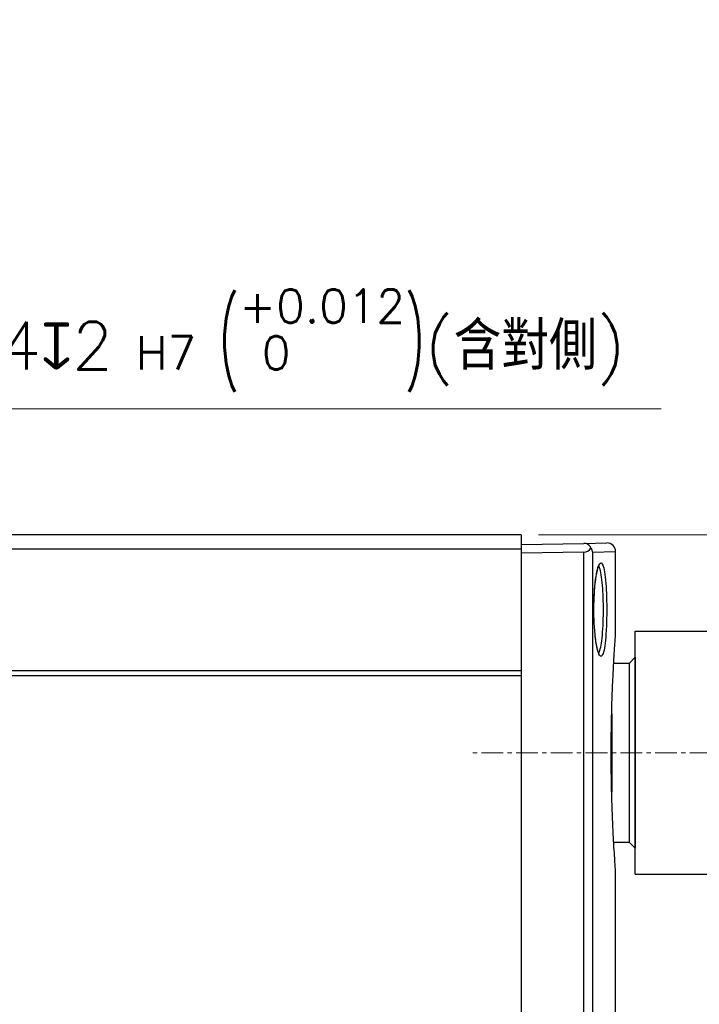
# Model space of a CAD drawing. Header units: inches. Extents: x 0 to 5766, y -2164 to 1330.
# Tile 110 of 210: x 3867 to 3907, y 341 to 398. Entities that reach past the tile are written whole.
import ezdxf

# ---------------------------------------------------------------- set-up
doc = ezdxf.new("R2010")
doc.units = ezdxf.units.IN
doc.header["$MEASUREMENT"] = 0
doc.linetypes.add('CENTER', pattern=[2, 1.25, -0.25, 0.25, -0.25])
doc.linetypes.add('SLD-實線', pattern=[0])
for name, color, linetype, lineweight in [('AM_5', 3, 'Continuous', 15), ('AM_7', 4, 'CENTER', 15), ('可見 (ISO)', 7, 'Continuous', 25)]:
    doc.layers.add(name, color=color, linetype=linetype, lineweight=lineweight)
doc.layers.add('中繼線', color=7, linetype='Continuous')
doc.styles.add('尺寸標註', font='romans.shx', dxfattribs={"bigfont": 'CHINESET.SHX'})
doc.dimstyles.new('複本(2) CNS2-1$0', dxfattribs={"dimtxt": 2.75, "dimasz": 2.2, "dimexe": 1, "dimexo": 1, "dimgap": 1, "dimtad": 1, "dimtoh": 1, "dimdsep": 46, "dimtxsty": '尺寸標註', "dimcen": 0, "dimclrd": 2, "dimclre": 2, "dimclrt": 3, "dimadec": 0, "dimazin": 2, "dimtp": 0.1, "dimtm": 0.1, "dimtfac": 0.71, "dimtmove": 0, "dimatfit": 0, "dimfxl": 0, "dimlwd": 13, "dimlwe": 13, "dimarcsym": 0})
doc.dimstyles.new('複本(2) CNS2-1$3', dxfattribs={"dimtxt": 2.75, "dimasz": 2.2, "dimexe": 1, "dimexo": 1, "dimgap": 1, "dimtad": 1, "dimtoh": 1, "dimdsep": 46, "dimtxsty": '尺寸標註', "dimcen": 0, "dimclrd": 2, "dimclre": 2, "dimclrt": 3, "dimadec": 0, "dimazin": 2, "dimtp": 0.1, "dimtm": 0.1, "dimtfac": 0.71, "dimtmove": 0, "dimatfit": 0, "dimfxl": 0, "dimlwd": 13, "dimlwe": 13, "dimarcsym": 0})

# ---------------------------------------------------------------- blocks, each defined once
blk = doc.blocks.new('*D324')
at = {"layer": 'AM_5', "color": 2, "lineweight": 13}
for p, q in [((3843.004, 366.473), (3860.821, 375.79)), ((3860.821, 375.79), (3904.354, 375.79)), ((3837.51, 363.6), (3841.055, 365.453)), ((3835.561, 362.58), (3833.611, 361.561))]:
    blk.add_line(p, q, dxfattribs=at)
at = {"layer": 'AM_5', "color": 2}
for points in [[(3842.834, 366.798), (3843.174, 366.148), (3841.055, 365.453)], [(3835.391, 362.905), (3835.731, 362.255), (3837.51, 363.6)]]:
    blk.add_solid(points, dxfattribs=at)
at = {"layer": 'Defpoints', "color": 0}
for p in [(3841.055, 365.453), (3837.51, 363.6)]:
    blk.add_point(p, dxfattribs=at)
at = {"layer": 'AM_5', "color": 3, "insert": (3883.087, 379.723), "char_height": 2.75, "attachment_point": 5, "style": '尺寸標註'}
blk.add_mtext('∅4{\\Famgdt;x}2{}{\\H0.7x;\\C3; H7 {\\H2x;\\W0.5;(}\\S+0.012^  0;{\\H2x;\\W0.5;)}}(含對側)', dxfattribs=at)
blk = doc.blocks.new('*D357')
at = {"layer": 'AM_5', "color": 2, "lineweight": 13}
for p, q in [((3943.017, 389.537), (3943.017, 391.737)), ((3943.017, 391.737), (3963.529, 391.737)), ((3929.571, 387.337), (3944.017, 387.337)), ((3943.017, 368.526), (3943.017, 387.337)), ((3897.282, 368.526), (3944.017, 368.526)), ((3943.017, 366.326), (3943.017, 364.126))]:
    blk.add_line(p, q, dxfattribs=at)
at = {"layer": 'AM_5', "color": 2}
for points in [[(3942.65, 389.537), (3943.383, 389.537), (3943.017, 387.337)], [(3942.65, 366.326), (3943.383, 366.326), (3943.017, 368.526)]]:
    blk.add_solid(points, dxfattribs=at)
at = {"layer": 'Defpoints', "color": 0}
for p in [(3928.571, 387.337), (3943.017, 387.337), (3896.282, 368.526)]:
    blk.add_point(p, dxfattribs=at)
at = {"layer": 'AM_5', "color": 3, "insert": (3953.773, 394.112), "char_height": 2.75, "attachment_point": 5, "style": '尺寸標註'}
blk.add_mtext('18.8 REF.', dxfattribs=at)
blk = doc.blocks.new('*D358')
at = {"layer": 'AM_5', "color": 2, "lineweight": 13}
for p, q in [((3897.282, 368.526), (3944.017, 368.526)), ((3943.017, 358.176), (3943.017, 366.326)), ((3936.252, 355.976), (3944.017, 355.976))]:
    blk.add_line(p, q, dxfattribs=at)
at = {"layer": 'AM_5', "color": 2}
for points in [[(3942.65, 366.326), (3943.383, 366.326), (3943.017, 368.526)], [(3942.65, 358.176), (3943.383, 358.176), (3943.017, 355.976)]]:
    blk.add_solid(points, dxfattribs=at)
at = {"layer": 'Defpoints', "color": 0}
for p in [(3896.282, 368.526), (3943.017, 368.526), (3935.252, 355.976)]:
    blk.add_point(p, dxfattribs=at)
at = {"layer": 'AM_5', "color": 3, "insert": (3940.642, 362.251), "char_height": 2.75, "attachment_point": 5, "rotation": 90, "style": '尺寸標註'}
blk.add_mtext('12.6', dxfattribs=at)
blk = doc.blocks.new('90度接頭-正視')
at = {"layer": '可見 (ISO)'}
for p, q in [((0, -7), (0, 7)), ((0, 7), (8.34, 7)), ((0, -7), (8.34, -7))]:
    blk.add_line(p, q, dxfattribs=at)

msp = doc.modelspace()

# ---------------------------------------------------------------- linework, layer by layer
at = {"color": 7, "linetype": 'SLD-實線', "lineweight": 25}
for p, q in [((3896.282, 368.526), (3783.282, 368.526)), ((3896.282, 368.526), (3896.282, 367.704)), ((3896.282, 367.704), (3783.282, 367.704)), ((3896.282, 367.976), (3899.892, 368.039)), ((3896.282, 367.704), (3896.282, 360.704)), ((3899.892, 368.039), (3901.224, 368.063)), ((3899.892, 367.539), (3896.282, 367.476)), ((3899.892, 309.963), (3899.892, 367.539)), ((3900.393, 367.539), (3900.393, 309.963)), ((3901.732, 362.845), (3901.732, 367.563)), ((3902.852, 361.476), (3902.502, 361.126)), ((3902.852, 361.476), (3902.852, 350.476)), ((3902.502, 361.126), (3901.62, 361.126)), ((3902.502, 361.126), (3902.502, 350.826)), ((3896.282, 360.704), (3783.282, 360.704)), ((3896.282, 360.404), (3783.282, 360.404)), ((3896.282, 360.704), (3896.282, 360.404)), ((3896.282, 360.404), (3896.282, 334.076)), ((3901.502, 358.218), (3901.502, 353.72)), ((3901.62, 350.826), (3902.502, 350.826)), ((3902.502, 350.826), (3902.852, 350.476)), ((3901.732, 308.69), (3901.732, 349.128))]:
    msp.add_line(p, q, dxfattribs=at)
at = {"color": 8, "linetype": 'SLD-實線', "lineweight": 25}
msp.add_line((3900.393, 367.539), (3901.732, 367.563), dxfattribs=at)
at = {"color": 7, "linetype": 'SLD-實線', "lineweight": 25}
msp.add_arc((3901.232, 367.563), 0.5, 0.8808, 91, dxfattribs=at)
msp.add_ellipse((3899.9, 368.04), major_axis=(0.355, 0.365), ratio=0.965693, start_param=3.913901, end_param=4.872921, dxfattribs=at)
for points, knots in [([(3900.305, 367.759), (3900.304, 367.762), (3900.288, 367.81), (3900.244, 367.891), (3900.142, 367.979), (3900.023, 368.032), (3899.936, 368.037), (3899.892, 368.039)], [0, 0, 0, 0, 0.016403, 0.337963, 0.585577, 0.787866, 1, 1, 1, 1]), ([(3900.305, 367.759), (3900.342, 367.688), (3900.38, 367.615), (3900.393, 367.541), (3900.393, 367.539)], [0, 0, 0, 0, 0.9858105, 1, 1, 1, 1]), ([(3900.489, 364.832), (3900.498, 365.007), (3900.515, 365.364), (3900.564, 365.842), (3900.623, 366.25), (3900.693, 366.548), (3900.74, 366.71), (3900.793, 366.77), (3900.776, 366.76), (3900.775, 366.759)], [0, 0, 0, 0, 0.174582, 0.355574, 0.536856, 0.716395, 0.86997, 0.990975, 1, 1, 1, 1]), ([(3900.934, 366.905), (3900.973, 366.834), (3901.051, 366.694), (3901.138, 366.119), (3901.189, 365.446), (3901.216, 364.684), (3901.219, 363.877), (3901.191, 362.996), (3901.13, 362.258), (3901.04, 361.718), (3900.962, 361.598), (3900.923, 361.538)], [0, 0, 0, 0, 0.117695, 0.234678, 0.350736, 0.423439, 0.538307, 0.653193, 0.768231, 0.883743, 1, 1, 1, 1]), ([(3900.477, 363.948), (3900.475, 364.063), (3900.471, 364.362), (3900.484, 364.653), (3900.492, 364.832)], [0, 0, 0, 0, 0.3848906, 1, 1, 1, 1]), ([(3900.535, 362.951), (3900.52, 363.096), (3900.49, 363.402), (3900.481, 363.76), (3900.477, 363.948)], [0, 0, 0, 0, 0.473252, 1, 1, 1, 1]), ([(3900.774, 361.695), (3900.776, 361.694), (3900.79, 361.684), (3900.746, 361.735), (3900.703, 361.871), (3900.639, 362.126), (3900.579, 362.486), (3900.547, 362.796), (3900.531, 362.951)], [0, 0, 0, 0, 0.015215, 0.157271, 0.334134, 0.544236, 0.772236, 1, 1, 1, 1]), ([(3901.477, 355.236), (3901.475, 355.616), (3901.471, 356.386), (3901.485, 357.531), (3901.511, 358.643), (3901.547, 359.669), (3901.59, 360.599), (3901.633, 361.389), (3901.674, 362.033), (3901.707, 362.497), (3901.728, 362.793), (3901.731, 362.828), (3901.732, 362.845)], [0, 0, 0, 0, 0.0986981, 0.200263, 0.2993455, 0.4013164, 0.5002315, 0.6020025, 0.700679, 0.8021903, 0.9009215, 1, 1, 1, 1]), ([(3901.73, 349.136), (3901.73, 349.137), (3901.73, 349.14), (3901.714, 349.35), (3901.686, 349.754), (3901.646, 350.351), (3901.603, 351.099), (3901.559, 351.992), (3901.521, 352.991), (3901.49, 354.083), (3901.481, 354.848), (3901.477, 355.236)], [0, 0, 0, 0, 0.0495746, 0.166703, 0.2872415, 0.4044449, 0.5250516, 0.6419996, 0.762332, 0.8794548, 1, 1, 1, 1])]:
    msp.add_open_spline(points, degree=3, knots=knots, dxfattribs=at)
at = {"color": 8, "linetype": 'SLD-實線', "lineweight": 25}
for points, knots in [([(3900.492, 364.832), (3900.495, 364.947), (3900.505, 365.358), (3900.573, 365.979), (3900.68, 366.577), (3900.809, 366.934), (3900.892, 366.915), (3900.934, 366.905)], [0, 0, 0, 0, 0.086649, 0.311427, 0.53844, 0.768306, 1, 1, 1, 1]), ([(3900.715, 361.745), (3900.721, 361.742), (3900.768, 361.714), (3900.848, 361.933), (3900.938, 362.395), (3900.999, 363.089), (3901.027, 363.902), (3901.024, 364.651), (3900.997, 365.355), (3900.947, 365.986), (3900.859, 366.488), (3900.769, 366.735), (3900.71, 366.703), (3900.694, 366.694)], [0, 0, 0, 0, 0.0148373, 0.1242834, 0.2330493, 0.3414071, 0.4496603, 0.5579079, 0.6264121, 0.7357364, 0.8458902, 0.9566915, 1, 1, 1, 1]), ([(3900.923, 361.538), (3900.881, 361.537), (3900.797, 361.535), (3900.67, 361.929), (3900.575, 362.422), (3900.544, 362.826), (3900.535, 362.951)], [0, 0, 0, 0, 0.289485, 0.580417, 0.871021, 1, 1, 1, 1])]:
    msp.add_open_spline(points, degree=3, knots=knots, dxfattribs=at)
at = {"layer": 'AM_7'}
msp.add_line((3935.252, 355.976), (3893.282, 355.976), dxfattribs=at)

# ---------------------------------------------------------------- block references
at = {"layer": '中繼線'}
msp.add_blockref('90度接頭-正視', (3902.852, 355.976), dxfattribs=at)

# ---------------------------------------------------------------- dimensions: what is measured, and where the dimension line sits
at = {"layer": 'AM_5'}
dim = msp.add_linear_dim(base=(3943.017, 387.337), p1=(3896.282, 368.526), p2=(3928.571, 387.337), angle=90, text='<> REF.', dimstyle='複本(2) CNS2-1$0', override={"dimdec": 1}, dxfattribs=at)
dim.commit()
dim.dimension.update_dxf_attribs({"geometry": '*D357', "text_midpoint": (3953.773, 391.737), "dimtype": 160})
dim = msp.add_diameter_dim_2p(p1=(3837.51, 363.6), p2=(3841.055, 365.453), text='<>{\\Famgdt;x}2{}{\\H0.7x;\\C3; H7 {\\H2x;\\W0.5;(}\\S+0.012^  0;{\\H2x;\\W0.5;)}}(含對側)', dimstyle='複本(2) CNS2-1$3', override={"dimdec": 1, "dimtp": 0.1, "dimtm": 0.1, "dimtdec": 3, "dimtzin": 8}, dxfattribs=at)
dim.commit()
dim.dimension.update_dxf_attribs({"geometry": '*D324', "text_midpoint": (3883.087, 375.79), "dimtype": 163})
dim = msp.add_linear_dim(base=(3943.01664756, 368.526404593), p1=(3935.252479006, 355.976404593), p2=(3896.282479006, 368.526404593), angle=90, dimstyle='複本(2) CNS2-1$0', override={"dimdec": 1}, dxfattribs=at)
dim.commit()
dim.dimension.update_dxf_attribs({"geometry": '*D358', "text_midpoint": (3943.01664756, 362.251404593), "dimtype": 160})

doc.saveas('drawing.dxf')
